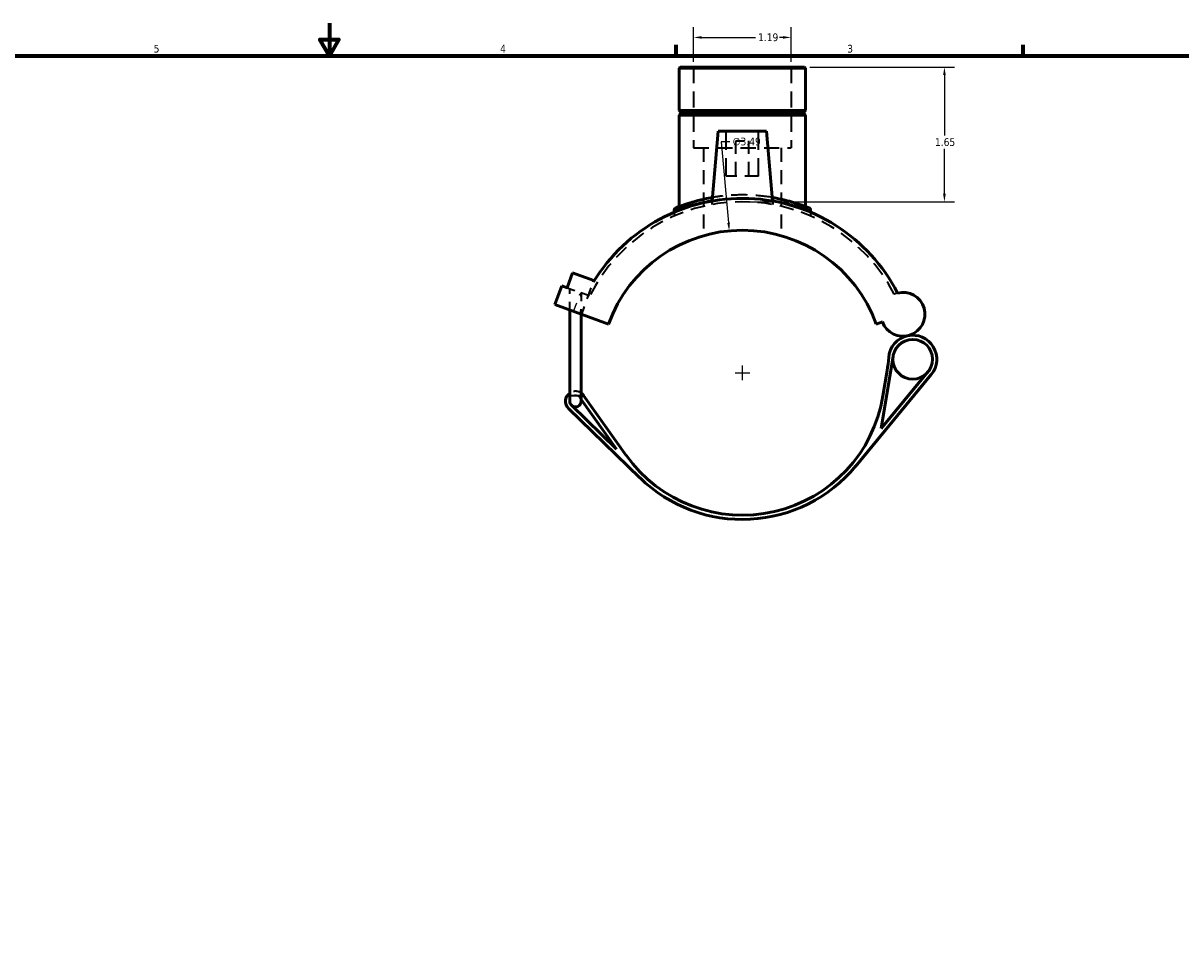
# Model space of a CAD drawing. Header units: inches. Extents: x -0.9 to 55.8, y -1.4 to 44.9.
# Tile 4 of 8: x 13.2 to 27.4, y 10 to 21.4. Entities that reach past the tile are written whole.
import ezdxf

# ---------------------------------------------------------------- set-up
doc = ezdxf.new("R2010")
doc.units = ezdxf.units.IN
doc.header["$MEASUREMENT"] = 0
doc.linetypes.add('DASHED', pattern=[0.2067, 0.1654, -0.0413])
for name, color, linetype, lineweight in [('Border (ANSI)', 7, 'Continuous', 70), ('Dimension (ANSI)', 7, 'Continuous', 25), ('Hidden (ANSI)', 7, 'DASHED', 35), ('Hidden Narrow (ANSI)', 7, 'DASHED', 25), ('Visible (ANSI)', 7, 'Continuous', 50), ('Visible Narrow (ANSI)', 7, 'Continuous', 35)]:
    doc.layers.add(name, color=color, linetype=linetype, lineweight=lineweight)
doc.styles.add('Note Text (ANSI)', font='tahoma.ttf')
doc.dimstyles.new('Default (ANSI)', dxfattribs={"dimtxt": 0.094488, "dimasz": 0.098425, "dimexe": 0.125, "dimexo": 0.0625, "dimgap": 0.031496, "dimtad": 0, "dimtih": 1, "dimtoh": 1, "dimrnd": 1e-08, "dimzin": 4, "dimdsep": 46, "dimtxsty": 'Note Text (ANSI)', "dimcen": 0.09, "dimdle": 0.393701, "dimclrd": 256, "dimclre": 256, "dimclrt": 5, "dimadec": 0, "dimazin": 1, "dimtfac": 1, "dimtofl": 0, "dimtmove": 0, "dimatfit": 3, "dimfxl": 1, "dimtolj": 1, "dimtzin": 4, "dimlwd": -1, "dimlwe": -1, "dimarcsym": 0})

# ---------------------------------------------------------------- blocks, each defined once
blk = doc.blocks.new('Borders Default Border')
at = {"layer": 'Border (ANSI)'}
for p, q in [((21.25, 21), (21.25, 21.134)), ((25.5, 21), (25.5, 21.134))]:
    blk.add_line(p, q, dxfattribs=at)
at = {"layer": 'Border (ANSI)', "flags": 128}
for points in [[(17, 21.4), (17, 21), (16.885, 21.2), (17.115, 21.2), (17, 21)], [(0.5, 1), (0.5, 21), (33.5, 21), (33.5, 1), (0.5, 1)]]:
    blk.add_lwpolyline(points, dxfattribs=at)
at = {"layer": 'Border (ANSI)', "color": 5, "true_color": 0x0000ff, "char_height": 0.0945, "attachment_point": 7, "style": 'Note Text (ANSI)'}
for s, insert in [('5', (14.847, 21.038)), ('4', (19.092, 21.04)), ('3', (23.346, 21.038))]:
    blk.add_mtext(s, dxfattribs=dict(at, insert=insert))
blk = doc.blocks.new('*D6')
at = {"layer": 'Defpoints', "color": 0, "transparency": 16777216}
for p in [(22.824, 20.861), (22.049, 19.211), (24.537, 19.211)]:
    blk.add_point(p, dxfattribs=at)
at = {"layer": 'Dimension (ANSI)', "transparency": 16777216}
for p, q in [((22.886, 20.861), (24.662, 20.861)), ((24.537, 20.763), (24.537, 20.022)), ((24.537, 19.309), (24.537, 19.86)), ((22.111, 19.211), (24.662, 19.211))]:
    blk.add_line(p, q, dxfattribs=at)
for points in [[(24.52, 20.763), (24.553, 20.763), (24.537, 20.861)], [(24.52, 19.309), (24.553, 19.309), (24.537, 19.211)]]:
    blk.add_solid(points, dxfattribs=at)
at = {"layer": 'Dimension (ANSI)', "color": 5, "transparency": 16777216, "insert": (24.421, 19.99), "char_height": 0.0945, "attachment_point": 1, "style": 'Note Text (ANSI)'}
blk.add_mtext('\\A1;1.65', dxfattribs=at)
blk = doc.blocks.new('*D7')
at = {"layer": 'Defpoints', "color": 0, "transparency": 16777216}
for p in [(22.657, 21.225), (21.464, 20.861), (22.657, 20.861)]:
    blk.add_point(p, dxfattribs=at)
at = {"layer": 'Dimension (ANSI)', "transparency": 16777216}
for p, q in [((21.464, 20.924), (21.464, 21.35)), ((22.657, 20.924), (22.657, 21.35)), ((21.563, 21.225), (22.222, 21.225)), ((22.558, 21.225), (22.517, 21.225))]:
    blk.add_line(p, q, dxfattribs=at)
for points in [[(21.563, 21.241), (21.563, 21.209), (21.464, 21.225)], [(22.558, 21.241), (22.558, 21.209), (22.657, 21.225)]]:
    blk.add_solid(points, dxfattribs=at)
at = {"layer": 'Dimension (ANSI)', "color": 5, "transparency": 16777216, "insert": (22.253, 21.274), "char_height": 0.0945, "attachment_point": 1, "style": 'Note Text (ANSI)'}
blk.add_mtext('\\A1;1.19', dxfattribs=at)
blk = doc.blocks.new('*D8')
at = {"layer": 'Defpoints', "color": 0, "transparency": 16777216}
for p in [(21.9, 18.855), (22.221, 15.377)]:
    blk.add_point(p, dxfattribs=at)
at = {"layer": 'Dimension (ANSI)', "transparency": 16777216}
for p, q in [((21.909, 19.946), (21.8, 19.946)), ((21.8, 19.946), (21.891, 18.953)), ((22.061, 17.026), (22.061, 17.206)), ((21.971, 17.116), (22.151, 17.116))]:
    blk.add_line(p, q, dxfattribs=at)
blk.add_solid([(21.908, 18.954), (21.875, 18.951), (21.9, 18.855)], dxfattribs=at)
at = {"layer": 'Dimension (ANSI)', "color": 5, "transparency": 16777216, "insert": (21.941, 19.997), "char_height": 0.0945, "attachment_point": 1, "style": 'Note Text (ANSI)'}
blk.add_mtext('\\A1;∅3.49', dxfattribs=at)

msp = doc.modelspace()

# ---------------------------------------------------------------- linework, layer by layer
at = {"layer": 'Hidden (ANSI)', "ltscale": 1.197388}
for p, q in [((21.464, 20.861), (21.464, 19.871)), ((22.657, 20.861), (22.657, 19.871))]:
    msp.add_line(p, q, dxfattribs=at)
at = {"layer": 'Hidden (ANSI)', "ltscale": 1.333288}
for p, q in [((21.864, 19.526), (21.864, 20.077)), ((22.257, 19.526), (22.257, 20.077))]:
    msp.add_line(p, q, dxfattribs=at)
at = {"layer": 'Hidden (ANSI)', "ltscale": 1.132842}
msp.add_line((21.464, 19.871), (22.657, 19.871), dxfattribs=at)
at = {"layer": 'Hidden (ANSI)', "ltscale": 1.040772}
for p, q in [((21.583, 19.871), (21.583, 18.795)), ((22.538, 19.871), (22.538, 18.795))]:
    msp.add_line(p, q, dxfattribs=at)
at = {"layer": 'Hidden (ANSI)', "ltscale": 0.471064}
msp.add_line((21.982, 19.959), (22.139, 19.959), dxfattribs=at)
at = {"layer": 'Hidden (ANSI)', "ltscale": 1.047583}
for p, q in [((21.982, 19.526), (21.982, 19.959)), ((22.139, 19.526), (22.139, 19.959))]:
    msp.add_line(p, q, dxfattribs=at)
at = {"layer": 'Hidden (ANSI)', "ltscale": 0.997297}
msp.add_line((22.257, 19.526), (21.864, 19.526), dxfattribs=at)
at = {"layer": 'Hidden (ANSI)', "ltscale": 0.082583}
for p, q in [((21.69, 19.221), (21.687, 19.177)), ((22.431, 19.221), (22.435, 19.177))]:
    msp.add_line(p, q, dxfattribs=at)
at = {"layer": 'Hidden (ANSI)', "ltscale": 0.086762}
for p, q in [((21.226, 19.083), (21.226, 19.038)), ((22.895, 19.083), (22.895, 19.038))]:
    msp.add_line(p, q, dxfattribs=at)
at = {"layer": 'Hidden (ANSI)', "ltscale": 0.336453}
msp.add_line((20.175, 18.062), (20.236, 18.228), dxfattribs=at)
at = {"layer": 'Hidden (ANSI)', "ltscale": 0.332472}
msp.add_line((19.913, 18.158), (20.077, 18.098), dxfattribs=at)
at = {"layer": 'Hidden (ANSI)', "ltscale": 0.495382}
for p, q in [((19.946, 17.885), (19.946, 18.145)), ((19.947, 17.885), (19.947, 18.145))]:
    msp.add_line(p, q, dxfattribs=at)
at = {"layer": 'Hidden (ANSI)', "ltscale": 0.313342}
msp.add_line((20.175, 18.062), (20.077, 18.098), dxfattribs=at)
at = {"layer": 'Hidden (ANSI)', "ltscale": 0.08497}
msp.add_line((20.086, 18.05), (20.086, 18.095), dxfattribs=at)
at = {"layer": 'Hidden (ANSI)', "ltscale": 0.465501}
msp.add_line((20.092, 17.832), (20.175, 18.062), dxfattribs=at)
at = {"layer": 'Hidden (ANSI)', "ltscale": 0.027153}
msp.add_line((20.189, 18.057), (20.175, 18.062), dxfattribs=at)
at = {"layer": 'Hidden (ANSI)', "ltscale": 0.042377}
msp.add_line((20.073, 16.807), (20.086, 16.789), dxfattribs=at)
at = {"layer": 'Hidden (ANSI)', "ltscale": 1.061098}
msp.add_arc((22.061, 17.116), 2.095, 27.3507, 153.3002, dxfattribs=at)
at = {"layer": 'Hidden (ANSI)', "ltscale": 0.080608}
msp.add_arc((24.029, 17.832), 0.269, 104.6375, 113.6753, dxfattribs=at)
at = {"layer": 'Hidden (ANSI)', "ltscale": 0.2831}
msp.add_arc((20.016, 16.767), 0.122, 55.1501, 124.8499, dxfattribs=at)
at = {"layer": 'Hidden (ANSI)', "ltscale": 0.335592}
msp.add_arc((20.016, 16.767), 0.0698, 35.4169, 180, dxfattribs=at)
at = {"layer": 'Hidden (ANSI)', "ltscale": 0.082131}
msp.add_arc((20.016, 16.767), 0.0698, 0, 35.4169, dxfattribs=at)
at = {"layer": 'Hidden (ANSI)', "ltscale": 1.229836}
msp.add_open_spline([(22.427, 19.264), (22.334, 19.28), (22.232, 19.291), (22.024, 19.297), (21.918, 19.293), (21.776, 19.277), (21.734, 19.271), (21.694, 19.264)], degree=3, knots=[8.735119, 8.735119, 8.735119, 8.735119, 9.525538, 9.525538, 10.308485, 10.308485, 10.650819, 10.650819, 10.650819, 10.650819], dxfattribs=at)
at = {"layer": 'Hidden (ANSI)', "ltscale": 0.495737}
msp.add_open_spline([(20.086, 18.095), (20.086, 18.068), (20.086, 18.041), (20.086, 17.975), (20.085, 17.938), (20.08, 17.887), (20.078, 17.866), (20.074, 17.845), (20.074, 17.842), (20.073, 17.839)], degree=3, knots=[0.0722471, 0.0722471, 0.0722471, 0.0722471, 0.2648288, 0.2648288, 0.5296576, 0.5296576, 0.6682414, 0.6682414, 0.6912516, 0.6912516, 0.6912516, 0.6912516], dxfattribs=at)
at = {"layer": 'Hidden Narrow (ANSI)', "ltscale": 0.418941}
msp.add_line((19.997, 17.88), (20.073, 18.086), dxfattribs=at)
at = {"layer": 'Hidden Narrow (ANSI)', "ltscale": 1.114941}
msp.add_open_spline([(21.691, 19.23), (21.73, 19.236), (21.771, 19.241), (21.914, 19.257), (22.023, 19.261), (22.234, 19.255), (22.336, 19.245), (22.43, 19.23)], degree=3, knots=[-10.631121, -10.631121, -10.631121, -10.631121, -10.308485, -10.308485, -9.525538, -9.525538, -8.754817, -8.754817, -8.754817, -8.754817], dxfattribs=at)
at = {"layer": 'Visible (ANSI)'}
for p, q in [((21.297, 20.861), (21.285, 20.849)), ((21.297, 20.861), (22.824, 20.861)), ((22.824, 20.861), (22.836, 20.849)), ((22.836, 20.849), (21.285, 20.849)), ((21.285, 20.849), (21.285, 20.331)), ((22.836, 20.849), (22.836, 20.331)), ((21.285, 20.331), (22.836, 20.331)), ((21.305, 20.311), (21.285, 20.331)), ((21.305, 20.291), (21.285, 20.272)), ((21.305, 20.311), (22.816, 20.311)), ((21.305, 20.311), (21.305, 20.291)), ((22.816, 20.291), (21.305, 20.291)), ((22.816, 20.311), (22.836, 20.331)), ((22.816, 20.311), (22.816, 20.291)), ((22.816, 20.291), (22.836, 20.272)), ((22.836, 20.272), (21.285, 20.272)), ((21.285, 20.272), (21.285, 19.152)), ((22.836, 20.272), (22.836, 19.152)), ((21.765, 20.077), (21.69, 19.221)), ((22.356, 20.077), (21.765, 20.077)), ((22.356, 20.077), (22.431, 19.221)), ((21.226, 19.105), (21.226, 19.083)), ((22.895, 19.105), (22.895, 19.083)), ((19.913, 18.158), (19.98, 18.341)), ((19.98, 18.341), (20.242, 18.246)), ((19.763, 17.952), (19.847, 18.182)), ((19.847, 18.182), (19.913, 18.158)), ((20.242, 18.246), (20.236, 18.228)), ((20.42, 17.713), (19.763, 17.952)), ((19.946, 16.838), (19.946, 17.885)), ((20.086, 16.838), (20.086, 17.834)), ((23.701, 17.713), (23.777, 17.741)), ((23.762, 16.433), (23.908, 17.32)), ((23.446, 15.969), (24.376, 17.093)), ((24.335, 17.126), (23.762, 16.433)), ((23.834, 17.143), (23.783, 16.832)), ((19.946, 16.838), (19.946, 16.767)), ((20.086, 16.767), (20.086, 16.838)), ((20.086, 16.789), (20.52, 16.178)), ((20.638, 16.104), (20.116, 16.837)), ((19.931, 16.679), (20.806, 15.827)), ((20.52, 16.178), (19.968, 16.717))]:
    msp.add_line(p, q, dxfattribs=at)
msp.add_circle((24.148, 17.281), 0.243, dxfattribs=at)
for centre, radius, start, end in [((22.061, 17.116), 2.137, 27.1889, 148.6351), ((21.261, 19.105), 0.0358, 111.8881, 180), ((22.86, 19.105), 0.0358, 0, 68.1119), ((22.061, 17.116), 1.746, 20, 160), ((24.029, 17.832), 0.269, 200, 104.6375), ((24.148, 17.281), 0.295, 102.126, 175.9227), ((24.148, 17.281), 0.295, 320.3928, 102.126), ((22.112, 17.426), 1.746, 350.6599, 355.9227), ((20.016, 16.767), 0.122, 124.8499, 225.7652), ((20.016, 16.767), 0.0698, 180, 225.7652), ((20.016, 16.767), 0.0698, 225.7652, 0), ((20.016, 16.767), 0.122, 35.4169, 55.1501), ((22.061, 17.116), 1.746, 215.4169, 350.6599), ((22.061, 17.116), 1.798, 225.7652, 320.3928)]:
    msp.add_arc(centre, radius, start, end, dxfattribs=at)
for points, knots in [([(21.694, 19.264), (21.629, 19.253), (21.568, 19.239), (21.422, 19.201), (21.35, 19.176), (21.282, 19.151), (21.266, 19.145), (21.251, 19.139), (21.248, 19.138), (21.248, 19.138)], [10.650819, 10.650819, 10.650819, 10.650819, 11.210277, 11.210277, 12.158284, 12.158284, 12.627127, 12.627127, 12.923962, 12.923962, 12.923962, 12.923962]), ([(22.873, 19.138), (22.873, 19.138), (22.863, 19.142), (22.816, 19.16), (22.771, 19.177), (22.652, 19.214), (22.578, 19.234), (22.471, 19.256), (22.449, 19.26), (22.427, 19.264)], [6.461976, 6.461976, 6.461976, 6.461976, 7.019994, 7.019994, 7.777754, 7.777754, 8.543255, 8.543255, 8.735119, 8.735119, 8.735119, 8.735119])]:
    msp.add_open_spline(points, degree=3, knots=knots, dxfattribs=at)
at = {"layer": 'Visible Narrow (ANSI)'}
msp.add_line((19.947, 16.838), (20.085, 16.838), dxfattribs=at)
msp.add_arc((22.86, 19.105), 0.0358, 3.4056, 64.7063, dxfattribs=at)
for points, knots in [([(21.226, 19.105), (21.226, 19.105), (21.229, 19.106), (21.244, 19.112), (21.26, 19.118), (21.33, 19.143), (21.405, 19.167), (21.556, 19.205), (21.621, 19.218), (21.691, 19.23)], [-12.923962, -12.923962, -12.923962, -12.923962, -12.627127, -12.627127, -12.158284, -12.158284, -11.210277, -11.210277, -10.631121, -10.631121, -10.631121, -10.631121]), ([(22.43, 19.23), (22.456, 19.226), (22.48, 19.221), (22.592, 19.2), (22.668, 19.18), (22.791, 19.143), (22.837, 19.126), (22.885, 19.109), (22.895, 19.105), (22.895, 19.105)], [-8.754817, -8.754817, -8.754817, -8.754817, -8.543255, -8.543255, -7.777754, -7.777754, -7.019994, -7.019994, -6.461976, -6.461976, -6.461976, -6.461976])]:
    msp.add_open_spline(points, degree=3, knots=knots, dxfattribs=at)

# ---------------------------------------------------------------- block references
msp.add_blockref('Borders Default Border', (0, 0))

# ---------------------------------------------------------------- dimensions: what is measured, and where the dimension line sits
at = {"layer": 'Dimension (ANSI)'}
for base, p1, p2, angle, override, picture, middle in [((22.657, 21.225), (21.464, 20.861), (22.657, 20.861), 180, {"dimgap": 0.031496, "dimtih": 0, "dimtoh": 0, "dimdec": 2, "dimtol": 0, "dimlim": 0, "dimtp": 0, "dimtm": 0, "dimtdec": 2, "dimatfit": 1}, '*D7', (22.369, 21.225)), ((24.537, 19.211), (22.824, 20.861), (22.049, 19.211), 90, {"dimgap": 0.031496, "dimdec": 2, "dimtol": 0, "dimlim": 0, "dimtp": 0, "dimtm": 0, "dimtdec": 2, "dimatfit": 1}, '*D6', (24.537, 19.941))]:
    dim = msp.add_linear_dim(base=base, p1=p1, p2=p2, angle=angle, dimstyle='Default (ANSI)', override=override, dxfattribs=at)
    dim.commit()
    dim.dimension.update_dxf_attribs({"geometry": picture, "text_midpoint": middle, "dimtype": 160})
dim = msp.add_diameter_dim_2p(p1=(22.221, 15.377), p2=(21.9, 18.855), dimstyle='Default (ANSI)', override={"dimgap": 0.031496, "dimdec": 2, "dimlfac": 1, "dimtol": 0, "dimlim": 0, "dimtp": 0, "dimtm": 0, "dimtdec": 2}, dxfattribs=at)
dim.commit()
dim.dimension.update_dxf_attribs({"geometry": '*D8', "text_midpoint": (22.113, 19.946), "dimtype": 163})

doc.saveas('drawing.dxf')
